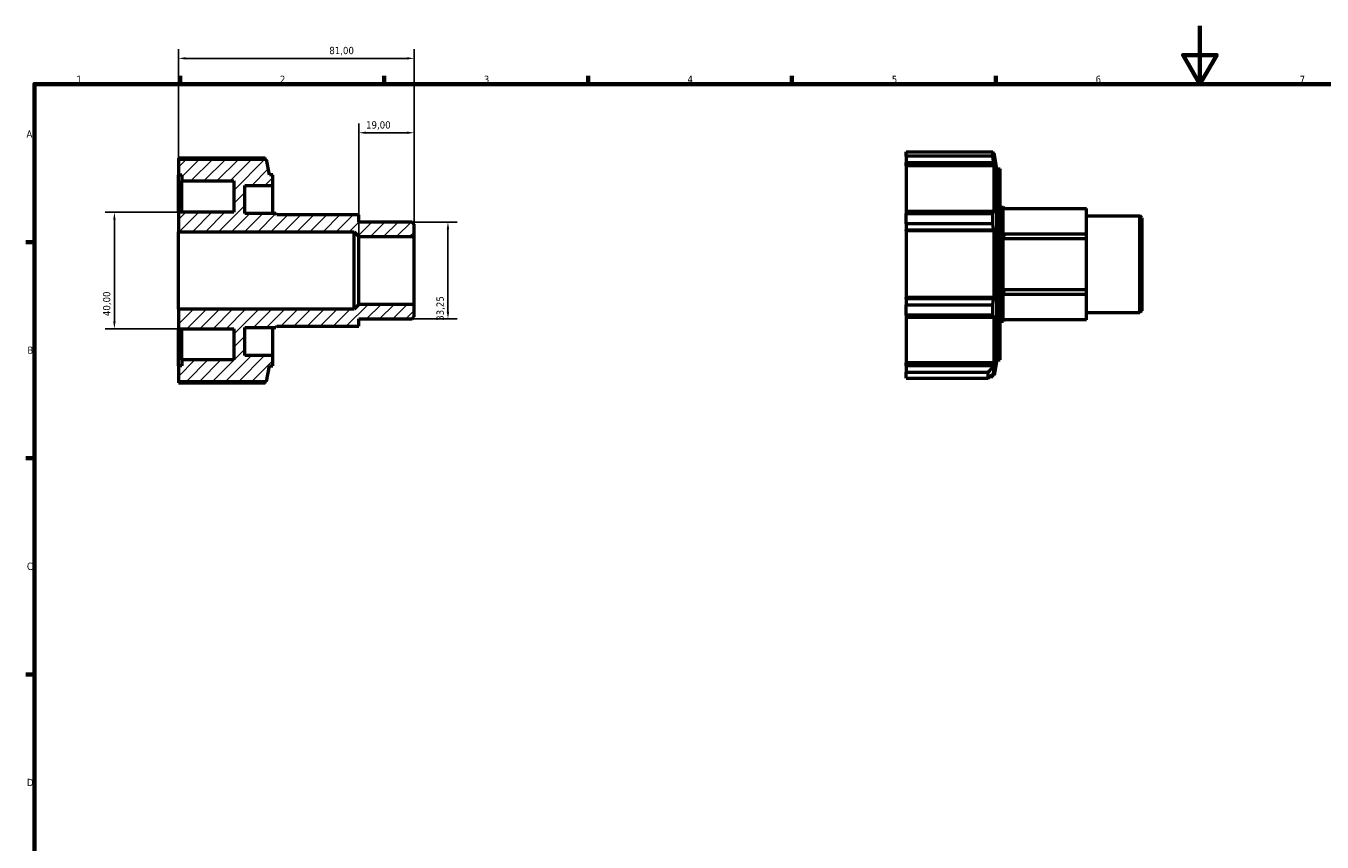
# Model space of a CAD drawing. Header units: millimetres. Extents: x 0 to 925, y 0 to 594.
# Tile 2 of 4: x 17 to 462, y 314 to 594. Entities that reach past the tile are written whole.
import ezdxf

# ---------------------------------------------------------------- set-up
doc = ezdxf.new("R2010")
doc.units = ezdxf.units.MM
for name, color, linetype, lineweight in [('Border (ISO)', 7, 'Continuous', 70), ('Dimension (ISO)', 7, 'Continuous', 25), ('Hatch (ISO)', 7, 'Continuous', 18), ('Visible (ISO)', 7, 'Continuous', 50)]:
    doc.layers.add(name, color=color, linetype=linetype, lineweight=lineweight)
doc.styles.add('Note Text (ISO)', font='tahoma.ttf')
doc.dimstyles.new('Default (ISO)', dxfattribs={"dimtxt": 2.5, "dimasz": 2.5, "dimexe": 3.175, "dimexo": 0, "dimgap": 0.762, "dimtad": 1, "dimrnd": 1e-08, "dimzin": 0, "dimtxsty": 'Note Text (ISO)', "dimcen": 0.09, "dimdle": 10, "dimclrd": 256, "dimclre": 256, "dimclrt": 232, "dimazin": 0, "dimtfac": 1.40208, "dimtmove": 0, "dimatfit": 3, "dimfxl": 1, "dimtolj": 1, "dimtzin": 0, "dimlwd": -1, "dimlwe": -1, "dimarcsym": 0})

# ---------------------------------------------------------------- blocks, each defined once
blk = doc.blocks.new('Borders Default Border')
at = {"layer": 'Border (ISO)'}
for p, q in [((70.08, 574), (70.08, 576.9)), ((140.17, 574), (140.17, 576.9)), ((210.25, 574), (210.25, 576.9)), ((280.33, 574), (280.33, 576.9)), ((350.42, 574), (350.42, 576.9)), ((20, 519.75), (17.1, 519.75)), ((20, 445.5), (17.1, 445.5)), ((20, 371.25), (17.1, 371.25))]:
    blk.add_line(p, q, dxfattribs=at)
at = {"layer": 'Border (ISO)', "flags": 128}
for points in [[(420.5, 594), (420.5, 574), (414.73, 584), (426.27, 584), (420.5, 574)], [(20, 20), (20, 574), (821, 574), (821, 20), (20, 20)]]:
    blk.add_lwpolyline(points, dxfattribs=at)
at = {"layer": 'Border (ISO)', "color": 232, "true_color": 0xca0064, "char_height": 2.5, "attachment_point": 7, "style": 'Note Text (ISO)'}
for s, insert in [('1', (34.48, 574.4)), ('2', (104.37, 574.4)), ('3', (174.43, 574.35)), ('4', (244.42, 574.4)), ('5', (314.64, 574.35)), ('6', (384.66, 574.35)), ('7', (454.77, 574.4)), ('A', (17.29, 555.62)), ('B', (17.59, 481.37)), ('C', (17.43, 407.08)), ('D', (17.43, 332.88))]:
    blk.add_mtext(s, dxfattribs=dict(at, insert=insert))
blk = doc.blocks.new('*D7')
at = {"layer": 'Defpoints', "color": 0, "transparency": 16777216}
for p in [(149.84, 526.62), (149.84, 493.38), (162.12, 493.38)]:
    blk.add_point(p, dxfattribs=at)
at = {"layer": 'Dimension (ISO)', "transparency": 16777216}
for p, q in [((149.84, 526.62), (165.29, 526.62)), ((162.12, 524.12), (162.12, 495.88)), ((149.84, 493.38), (165.29, 493.38))]:
    blk.add_line(p, q, dxfattribs=at)
for points in [[(161.7, 524.12), (162.54, 524.12), (162.12, 526.62)], [(161.7, 495.88), (162.54, 495.88), (162.12, 493.38)]]:
    blk.add_solid(points, dxfattribs=at)
at = {"layer": 'Dimension (ISO)', "color": 232, "true_color": 0xca0064, "transparency": 16777216, "insert": (158.18, 492.71), "char_height": 2.5, "attachment_point": 1, "rotation": 90, "style": 'Note Text (ISO)'}
blk.add_mtext('\\A1;33,25', dxfattribs=at)
blk = doc.blocks.new('*D8')
at = {"layer": 'Defpoints', "color": 0, "transparency": 16777216}
for p in [(150.5, 582.86), (69.5, 523.3), (150.5, 521.64)]:
    blk.add_point(p, dxfattribs=at)
at = {"layer": 'Dimension (ISO)', "transparency": 16777216}
for p, q in [((69.5, 523.3), (69.5, 586.04)), ((150.5, 521.64), (150.5, 586.04)), ((72, 582.86), (148, 582.86))]:
    blk.add_line(p, q, dxfattribs=at)
for points in [[(72, 583.28), (72, 582.45), (69.5, 582.86)], [(148, 583.28), (148, 582.45), (150.5, 582.86)]]:
    blk.add_solid(points, dxfattribs=at)
at = {"layer": 'Dimension (ISO)', "color": 232, "true_color": 0xca0064, "transparency": 16777216, "insert": (121.36, 586.81), "char_height": 2.5, "attachment_point": 1, "style": 'Note Text (ISO)'}
blk.add_mtext('\\A1;81,00', dxfattribs=at)
blk = doc.blocks.new('*D9')
at = {"layer": 'Defpoints', "color": 0, "transparency": 16777216}
for p in [(69.5, 530), (47.5, 490), (69.5, 490)]:
    blk.add_point(p, dxfattribs=at)
at = {"layer": 'Dimension (ISO)', "transparency": 16777216}
for p, q in [((69.5, 530), (44.33, 530)), ((47.5, 527.5), (47.5, 492.5)), ((69.5, 490), (44.33, 490))]:
    blk.add_line(p, q, dxfattribs=at)
for points in [[(47.08, 527.5), (47.92, 527.5), (47.5, 530)], [(47.08, 492.5), (47.92, 492.5), (47.5, 490)]]:
    blk.add_solid(points, dxfattribs=at)
at = {"layer": 'Dimension (ISO)', "color": 232, "true_color": 0xca0064, "transparency": 16777216, "insert": (43.57, 494.33), "char_height": 2.5, "attachment_point": 1, "rotation": 90, "style": 'Note Text (ISO)'}
blk.add_mtext('\\A1;40,00', dxfattribs=at)
blk = doc.blocks.new('*D11')
at = {"layer": 'Defpoints', "color": 0, "transparency": 16777216}
for p in [(131.5, 557.31), (131.5, 521.64), (150.5, 521.64)]:
    blk.add_point(p, dxfattribs=at)
at = {"layer": 'Dimension (ISO)', "transparency": 16777216}
for p, q in [((131.5, 521.64), (131.5, 560.49)), ((148, 557.31), (134, 557.31)), ((150.5, 521.64), (150.5, 560.49))]:
    blk.add_line(p, q, dxfattribs=at)
for points in [[(134, 557.73), (134, 556.9), (131.5, 557.31)], [(148, 557.73), (148, 556.9), (150.5, 557.31)]]:
    blk.add_solid(points, dxfattribs=at)
at = {"layer": 'Dimension (ISO)', "color": 232, "true_color": 0xca0064, "transparency": 16777216, "insert": (133.98, 561.25), "char_height": 2.5, "attachment_point": 1, "style": 'Note Text (ISO)'}
blk.add_mtext('\\A1;19,00', dxfattribs=at)

msp = doc.modelspace()

# ---------------------------------------------------------------- hatches: boundary and pattern name
at = {"layer": 'Hatch (ISO)'}
h = msp.add_hatch(dxfattribs=at)
h.set_pattern_fill('ANSI31', color=256, scale=25.4, style=0)
h.set_pattern_definition([(45, (0, 0), (-2.245064, 2.245064), [])])
h.paths.add_polyline_path([(69.5, 548.13), (69.5, 542.8), (70.646, 542.8), (70.646, 540.75), (88.5, 540.75), (88.5, 530), (69.5, 530), (69.5, 523.3), (129.838, 523.3), (131.5, 521.637), (150.5, 521.637), (150.5, 525.96), (149.835, 526.625), (131.5, 526.625), (131.5, 529.131), (103.329, 529.131), (102.967, 529.55), (92.3, 529.55), (92.3, 539.212), (101.9, 539.212), (101.9, 542.8), (100.754, 542.8), (99.814, 548.13)])
h.paths.add_polyline_path([(69.5, 477.2), (69.5, 471.87), (99.814, 471.87), (100.754, 477.2), (101.9, 477.2), (101.9, 480.788), (92.3, 480.788), (92.3, 490.45), (102.967, 490.45), (103.329, 490.869), (131.5, 490.869), (131.5, 493.375), (149.835, 493.375), (150.5, 494.04), (150.5, 498.363), (131.5, 498.363), (129.838, 496.7), (69.5, 496.7), (69.5, 490), (88.5, 490), (88.5, 479.25), (70.646, 479.25), (70.646, 477.2)])

# ---------------------------------------------------------------- linework, layer by layer
at = {"layer": 'Visible (ISO)'}
for p, q in [((69.5, 548.578), (69.5, 548.13)), ((99.308, 548.578), (69.5, 548.578)), ((69.5, 548.13), (69.5, 542.8)), ((99.814, 548.13), (69.5, 548.13)), ((100.754, 542.8), (99.814, 548.13)), ((319.531, 549.225), (319.531, 550.707)), ((319.531, 550.707), (349.339, 550.707)), ((319.531, 549.225), (319.531, 547.042)), ((349.339, 549.225), (319.531, 549.225)), ((349.339, 549.225), (349.339, 550.707)), ((349.845, 550.259), (349.465, 550.259)), ((349.845, 548.494), (349.628, 549.667)), ((350.785, 544.929), (349.845, 550.259)), ((349.845, 548.494), (349.845, 550.259)), ((319.531, 545.951), (319.531, 547.042)), ((319.531, 547.042), (349.628, 547.042)), ((319.531, 545.951), (319.531, 530.304)), ((349.845, 545.951), (319.531, 545.951)), ((349.628, 547.042), (349.845, 545.951)), ((349.845, 529.736), (349.845, 545.951)), ((350.785, 479.329), (350.785, 544.929)), ((350.785, 544.929), (351.931, 544.929)), ((351.931, 479.329), (351.931, 544.929)), ((69.5, 542.8), (70.646, 542.8)), ((69.5, 530), (69.5, 542.8)), ((70.646, 542.8), (70.646, 540.75)), ((70.646, 540.75), (88.5, 540.75)), ((70.646, 530), (70.646, 540.75)), ((88.5, 540.75), (88.5, 530)), ((92.3, 529.55), (92.3, 539.212)), ((92.3, 539.212), (101.9, 539.212)), ((101.9, 542.8), (100.754, 542.8)), ((101.9, 539.212), (101.9, 542.8)), ((101.9, 529.55), (101.9, 539.212)), ((319.531, 530.304), (319.531, 529.591)), ((349.628, 530.304), (319.531, 530.304)), ((349.845, 529.736), (349.628, 530.304)), ((351.931, 531.679), (352.998, 531.679)), ((352.929, 531.26), (381.531, 531.26)), ((352.929, 522.443), (352.929, 531.26)), ((353.361, 531.26), (352.998, 531.679)), ((381.531, 522.443), (381.531, 531.26)), ((88.5, 530), (69.5, 530)), ((69.5, 530), (69.5, 523.3)), ((102.967, 529.55), (92.3, 529.55)), ((103.329, 529.131), (102.967, 529.55)), ((131.5, 529.131), (103.329, 529.131)), ((131.5, 526.625), (131.5, 529.131)), ((149.835, 526.625), (131.5, 526.625)), ((150.5, 525.96), (149.835, 526.625)), ((150.5, 521.637), (150.5, 525.96)), ((319.531, 526.012), (319.531, 529.591)), ((319.531, 529.591), (349.339, 529.591)), ((319.531, 526.012), (319.531, 523.965)), ((349.339, 526.012), (319.531, 526.012)), ((349.339, 526.012), (349.339, 529.591)), ((381.531, 528.754), (399.866, 528.754)), ((399.866, 495.505), (399.866, 528.754)), ((400.531, 528.089), (399.866, 528.754)), ((400.531, 528.089), (400.531, 496.17)), ((69.5, 523.3), (129.838, 523.3)), ((69.5, 496.7), (69.5, 523.3)), ((129.838, 523.3), (131.5, 521.637)), ((129.838, 496.7), (129.838, 523.3)), ((131.5, 521.637), (150.5, 521.637)), ((131.5, 498.363), (131.5, 521.637)), ((150.5, 498.363), (150.5, 521.637)), ((319.531, 523.965), (349.628, 523.965)), ((319.531, 523.595), (319.531, 523.965)), ((319.531, 523.595), (319.531, 500.663)), ((349.845, 523.595), (319.531, 523.595)), ((349.628, 523.965), (349.845, 523.595)), ((349.845, 500.663), (349.845, 523.595)), ((352.929, 522.443), (353.361, 521.695)), ((381.531, 522.443), (352.929, 522.443)), ((353.361, 521.695), (352.929, 520.947)), ((353.361, 521.695), (352.998, 521.904)), ((381.531, 520.947), (381.531, 522.443)), ((352.929, 520.947), (381.531, 520.947)), ((352.929, 503.312), (352.929, 520.947)), ((381.531, 503.312), (381.531, 520.947)), ((352.929, 503.312), (353.361, 502.564)), ((381.531, 503.312), (352.929, 503.312)), ((381.531, 501.816), (381.531, 503.312)), ((319.531, 500.293), (319.531, 500.663)), ((349.845, 500.663), (319.531, 500.663)), ((319.531, 500.293), (319.531, 498.246)), ((349.628, 500.293), (319.531, 500.293)), ((349.845, 500.663), (349.628, 500.293)), ((353.361, 502.564), (352.929, 501.816)), ((352.929, 501.816), (381.531, 501.816)), ((352.929, 492.998), (352.929, 501.816)), ((353.361, 502.564), (352.998, 502.354)), ((381.531, 492.998), (381.531, 501.816)), ((129.838, 496.7), (69.5, 496.7)), ((69.5, 496.7), (69.5, 490)), ((131.5, 498.363), (129.838, 496.7)), ((150.5, 498.363), (131.5, 498.363)), ((150.5, 494.04), (150.5, 498.363)), ((319.531, 494.667), (319.531, 498.246)), ((319.531, 498.246), (349.339, 498.246)), ((319.531, 494.667), (319.531, 493.955)), ((349.339, 494.667), (319.531, 494.667)), ((349.339, 494.667), (349.339, 498.246)), ((349.628, 493.955), (349.845, 494.523)), ((349.845, 478.307), (349.845, 494.523)), ((381.531, 495.505), (399.866, 495.505)), ((400.531, 496.17), (399.866, 495.505)), ((69.5, 490), (88.5, 490)), ((69.5, 477.2), (69.5, 490)), ((70.646, 479.25), (70.646, 490)), ((88.5, 490), (88.5, 479.25)), ((92.3, 480.788), (92.3, 490.45)), ((92.3, 490.45), (102.967, 490.45)), ((101.9, 480.788), (101.9, 490.45)), ((103.329, 490.869), (102.967, 490.45)), ((103.329, 490.869), (131.5, 490.869)), ((131.5, 490.869), (131.5, 493.375)), ((131.5, 493.375), (149.835, 493.375)), ((149.835, 493.375), (150.5, 494.04)), ((319.531, 493.955), (349.628, 493.955)), ((319.531, 493.955), (319.531, 478.307)), ((351.931, 492.579), (352.998, 492.579)), ((381.531, 492.998), (352.929, 492.998)), ((353.361, 492.998), (352.998, 492.579)), ((69.5, 477.2), (69.5, 471.87)), ((70.646, 477.2), (69.5, 477.2)), ((88.5, 479.25), (70.646, 479.25)), ((70.646, 479.25), (70.646, 477.2)), ((101.9, 480.788), (92.3, 480.788)), ((99.814, 471.87), (100.754, 477.2)), ((100.754, 477.2), (101.9, 477.2)), ((101.9, 477.2), (101.9, 480.788)), ((319.531, 477.216), (319.531, 478.307)), ((349.845, 478.307), (319.531, 478.307)), ((319.531, 477.216), (319.531, 475.034)), ((349.628, 477.216), (319.531, 477.216)), ((349.624, 477.183), (349.624, 474.567)), ((349.845, 478.307), (349.628, 477.216)), ((350.785, 479.329), (349.845, 473.999)), ((350.785, 479.329), (351.931, 479.329)), ((319.531, 473.027), (319.531, 475.034)), ((319.531, 475.034), (347.699, 475.034)), ((319.531, 473.027), (347.699, 473.027)), ((347.699, 473.027), (347.699, 475.034)), ((347.699, 473.027), (349.624, 474.567)), ((348.354, 473.551), (349.339, 473.551)), ((349.845, 473.999), (348.914, 473.999)), ((349.624, 474.567), (349.845, 475.764)), ((349.845, 473.999), (349.845, 475.764)), ((69.5, 471.87), (99.814, 471.87)), ((69.5, 471.87), (69.5, 471.422)), ((69.5, 471.422), (99.308, 471.422))]:
    msp.add_line(p, q, dxfattribs=at)
for start, end in [(150, 157.012), (202.988, 210)]:
    msp.add_arc((369.929, 512.129), 19.55, start, end, dxfattribs=at)
for major_axis, start_param, end_param in [((18.884, -18.884), 2.8797933, 3.0021758), ((18.884, -18.884), 3.8046082, 3.9269908), ((18.884, 18.884), 2.3561945, 2.4785771), ((18.884, 18.884), 3.2810095, 3.403392)]:
    msp.add_ellipse((369.929, 512.129), major_axis=major_axis, ratio=0.2679492, start_param=start_param, end_param=end_param, dxfattribs=at)
for points, weights in [([(99.434, 548.13), (99.372, 548.352), (99.308, 548.578)], [1.00200655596, 1.00107693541, 1]), ([(349.339, 550.707), (349.49, 550.177), (349.628, 549.667)], [1, 1.00253159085, 1.00424912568]), ([(349.628, 547.042), (349.49, 548.111), (349.339, 549.225)], [1.00424912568, 1.00253159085, 1]), ([(349.339, 529.591), (349.49, 529.955), (349.628, 530.304)], [1, 1.00253159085, 1.00424912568]), ([(349.628, 523.965), (349.49, 524.968), (349.339, 526.012)], [1.00424912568, 1.00253159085, 1]), ([(349.339, 498.246), (349.49, 499.291), (349.628, 500.293)], [1, 1.00253159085, 1.00424912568]), ([(349.628, 493.955), (349.49, 494.304), (349.339, 494.667)], [1.00424912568, 1.00253159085, 1]), ([(349.624, 477.183), (349.626, 477.2), (349.628, 477.216)], [3.52860582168, 3.52925765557, 3.52990888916]), ([(349.339, 473.551), (349.403, 473.777), (349.465, 473.999)], [1, 1.00107693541, 1.00200655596]), ([(99.308, 471.422), (99.372, 471.648), (99.434, 471.87)], [1, 1.00107693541, 1.00200655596])]:
    msp.add_rational_spline(points, weights, degree=2, dxfattribs=at)
msp.add_open_spline([(349.624, 477.183), (348.99, 476.461), (348.347, 475.744), (347.699, 475.034)], degree=3, dxfattribs=at)

# ---------------------------------------------------------------- block references
msp.add_blockref('Borders Default Border', (0, 0))

# ---------------------------------------------------------------- dimensions: what is measured, and where the dimension line sits
at = {"layer": 'Dimension (ISO)'}
for base, p1, p2, angle, picture, middle in [((150.5, 582.865), (69.5, 523.3), (150.5, 521.637), 180, '*D8', (125.5, 582.865)), ((131.5, 557.313), (150.5, 521.637), (131.5, 521.637), 180, '*D11', (138, 557.313)), ((47.5, 490), (69.5, 530), (69.5, 490), 90, '*D9', (47.5, 498.5)), ((162.12, 493.375), (149.835, 526.625), (149.835, 493.375), 90, '*D7', (162.12, 496.817))]:
    dim = msp.add_linear_dim(base=base, p1=p1, p2=p2, angle=angle, dimstyle='Default (ISO)', override={"dimdec": 2, "dimtp": 0, "dimtm": 0, "dimtdec": 2, "dimtofl": 0, "dimatfit": 1}, dxfattribs=at)
    dim.commit()
    dim.dimension.update_dxf_attribs({"geometry": picture, "text_midpoint": middle, "dimtype": 160})

doc.saveas('drawing.dxf')
